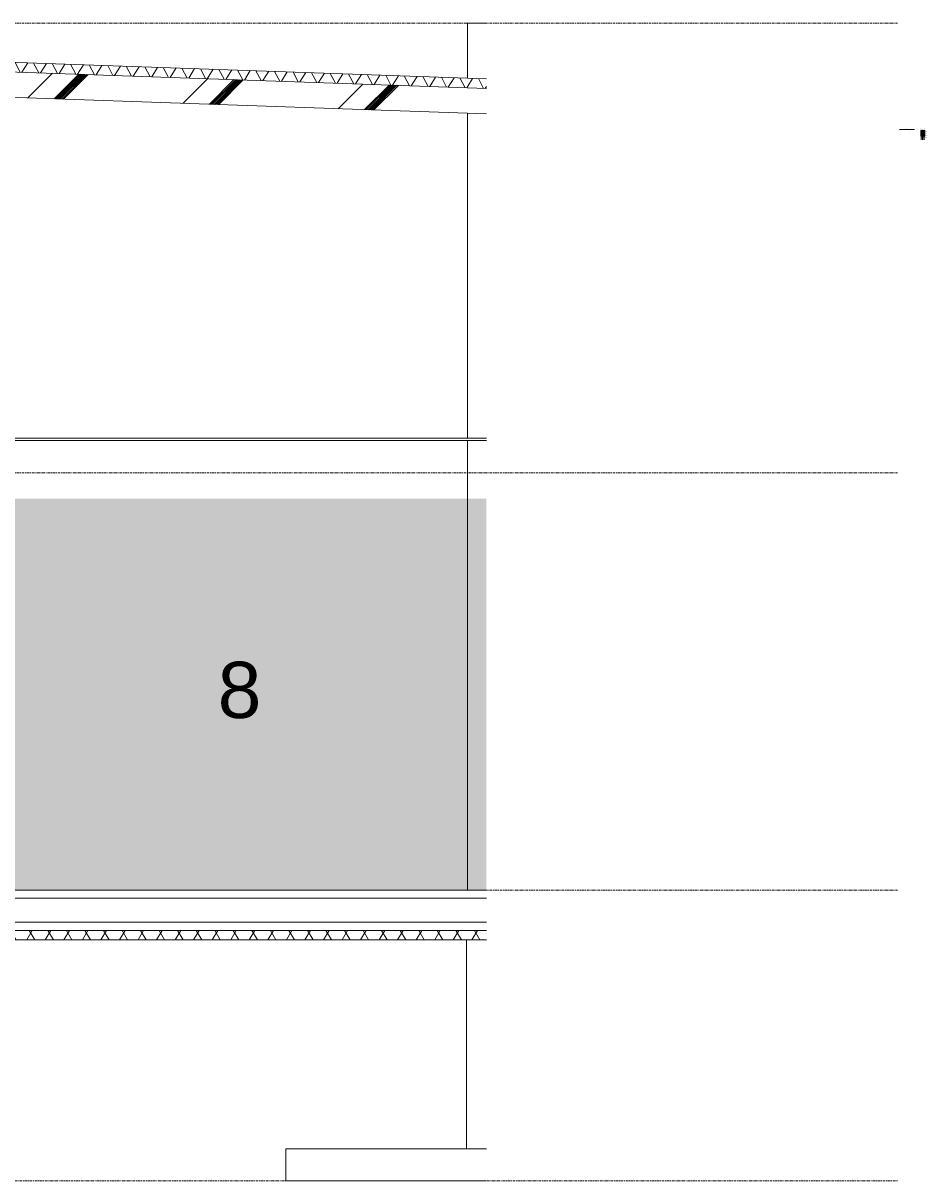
# Model space of a CAD drawing. Header units: millimetres. Extents: x 37681 to 219932, y -4585 to 8657.
# Tile 53 of 53: x 214299 to 219932, y -1810 to 5400. Entities that reach past the tile are written whole.
import ezdxf

# ---------------------------------------------------------------- set-up
doc = ezdxf.new("R2010")
doc.units = ezdxf.units.MM
doc.linetypes.add('Afbreeklijn', pattern=[9, 5, -2, 0, -2])
doc.linetypes.add('ARC Level Line', pattern=[32, 6, -5, 16, -5])
for name, color, linetype, lineweight in [('A--A23__Vloeren', 8, 'Continuous', 15), ('A--AR9__AlgVoorz', 1, 'Continuous', 9), ('A--L$01A__Algemeen', 7, 'Continuous', 9), ('A--L21__Buitenwanden', 3, 'Continuous', 9), ('A--L22__Binnenwanden', 2, 'Continuous', 9), ('A--L23__Vloeren', 3, 'Continuous', 9), ('A--L45__Plafondafwerkingen', 1, 'Continuous', 9), ('A--LD20__DetailPenFijn', 2, 'Continuous', 20), ('A--LD30__DetailPenMiddel', 3, 'Continuous', 9), ('A--LR9__AlgVoorz', 7, 'Continuous', 9), ('A--T$01A__Algemeen', 1, 'Continuous', 13), ('A--TR9__AlgVoorz', 1, 'Continuous', 13)]:
    doc.layers.add(name, color=color, linetype=linetype, lineweight=lineweight)
doc.styles.add('Arial_1', font='arial.ttf', dxfattribs={"height": 350})
doc.styles.add('Arial_3', font='arial.ttf', dxfattribs={"height": 3.5})
doc.styles.add('Arial_4', font='arial.ttf', dxfattribs={"height": 2.5})
doc.styles.add('Arial_B', font='arial.ttf', dxfattribs={"height": 3.5})

msp = doc.modelspace()

# ---------------------------------------------------------------- hatches: boundary and pattern name
at = {"layer": 'A--A23__Vloeren', "lineweight": 9}
h = msp.add_hatch(dxfattribs=at)
h.set_pattern_fill('FP_37', color=256, angle=150, style=0, pattern_type=2)
h.set_pattern_definition([(58, (198527.54, 2133.56), (-84.8048, 52.9919), []), (118, (198527.54, 2133.56), (-88.29476, -46.94716), [])])
h.paths.add_polyline_path([(217183.9, 4993.3), (217183.9, 5053.3), (213498.3, 5182), (213498.3, 5122), (217067.1, 4997.3)])
h = msp.add_hatch(dxfattribs=at)
h.set_pattern_fill('FP_36', color=256, style=0, pattern_type=2)
h.set_pattern_definition([(45, (198527.54, 2133.56), (-500, 500), []), (45, (198697.54, 2133.56), (-500, 500), []), (45, (198707.54, 2133.56), (-500, 500), []), (45, (198717.54, 2133.56), (-500, 500), []), (45, (198727.54, 2133.56), (-500, 500), []), (45, (198737.54, 2133.56), (-500, 500), []), (45, (198747.54, 2133.56), (-500, 500), []), (45, (198757.54, 2133.56), (-500, 500), [])])
h.paths.add_polyline_path([(217183.9, 4835.2), (217183.9, 4993.3), (213498.3, 5122), (213498.3, 4963.9), (217067.1, 4839.2)])
h = msp.add_hatch(dxfattribs=at)
h.set_pattern_fill('FP_33', color=256, angle=150, style=0, pattern_type=2)
h.set_pattern_definition([(60, (198527.54, 2133.56), (-86.60254, 50), []), (120, (198527.54, 2133.56), (-86.60254, -50), [])])
h.paths.add_polyline_path([(213603.3, -310), (217183.9, -310), (217183.9, -250), (213603.3, -250)])
at = {"layer": 'A--AR9__AlgVoorz'}
msp.add_hatch(color=7, dxfattribs=at).paths.add_polyline_path([(216951.8, 0), (217183.9, 0), (217183.9, 2438.4), (213708.3, 2438.4), (213708.3, 0), (213748.3, 0)])
at = {"layer": 'A--L$01A__Algemeen'}
for color, points in [(256, [(219913, 4721.7), (219913, 4731.7), (219888, 4731.7), (219888, 4721.7)]), (256, [(219913, 4708.7), (219913, 4718.7), (219888, 4718.7), (219888, 4708.7)]), (31, [(219913, 4695.8), (219913, 4705.8), (219888, 4705.8), (219888, 4695.8)])]:
    msp.add_hatch(color=color, dxfattribs=at).paths.add_polyline_path(points)

# ---------------------------------------------------------------- linework, layer by layer
at = {"layer": 'A--L$01A__Algemeen', "linetype": 'ARC Level Line', "lineweight": 13}
for p, q in [((179047.6, 5400), (219742.7, 5400)), ((179047.6, 2600), (219742.7, 2600)), ((179047.6, 0), (219742.7, 0)), ((219742.7, -1810), (179047.6, -1810))]:
    msp.add_line(p, q, dxfattribs=at)
at = {"layer": 'A--L21__Buitenwanden'}
for p, q in [((217183.9, 5400), (217045.6, 5400)), ((217067.1, 5400), (217067.1, 5057.4)), ((217067.1, 4839.2), (217067.1, 2815)), ((217067.1, 2800), (217067.1, 0))]:
    msp.add_line(p, q, dxfattribs=at)
at = {"layer": 'A--L22__Binnenwanden'}
for p, q in [((217059.9, -310), (217059.9, -1610)), ((215935.3, -1810), (215935.3, -1610)), ((215935.3, -1610), (217183.9, -1610)), ((217183.9, -1810), (215935.3, -1810))]:
    msp.add_line(p, q, dxfattribs=at)
at = {"layer": 'A--L23__Vloeren', "lineweight": 15}
for p, q in [((217183.9, 5053.3), (213498.3, 5182)), ((217183.9, 4993.3), (213498.3, 5122)), ((213498.3, 4963.9), (217183.9, 4835.2)), ((217183.9, 0), (213708.3, 0)), ((213708.3, -50), (217183.9, -50)), ((217183.9, -200), (199148.1, -200)), ((217183.9, -250), (199145, -250)), ((199123.1, -310), (217183.9, -310))]:
    msp.add_line(p, q, dxfattribs=at)
at = {"layer": 'A--L45__Plafondafwerkingen', "lineweight": 15}
for p, q in [((217183.9, 2815), (213708.3, 2815)), ((213708.3, 2800), (217183.9, 2800))]:
    msp.add_line(p, q, dxfattribs=at)
at = {"layer": 'A--LD20__DetailPenFijn'}
for p, q in [((219913, 4731.7), (219888, 4731.7)), ((219888, 4731.7), (219888, 4721.7)), ((219888, 4721.7), (219913, 4721.7)), ((219913, 4718.7), (219888, 4718.7)), ((219888, 4718.7), (219888, 4708.7)), ((219888, 4708.7), (219913, 4708.7)), ((219913, 4705.8), (219888, 4705.8)), ((219888, 4705.8), (219888, 4695.8)), ((219888, 4695.8), (219913, 4695.8)), ((219913, 4721.7), (219913, 4731.7)), ((219913, 4708.7), (219913, 4718.7)), ((219913, 4695.8), (219913, 4705.8))]:
    msp.add_line(p, q, dxfattribs=at)
at = {"layer": 'A--LD30__DetailPenMiddel', "linetype": 'Afbreeklijn', "lineweight": 100}
msp.add_line((219888, 4687.7), (219913, 4687.7), dxfattribs=at)
at = {"layer": 'A--LR9__AlgVoorz'}
for p, q in [((213708.3, 0), (217182.8, 0)), ((214793.3, 0), (213893.3, 0)), ((214933.3, 0), (214793.3, 0)), ((216866.6, 0), (214933.3, 0)), ((217056.3, 0), (216866.6, 0)), ((217067.1, 0), (217056.3, 0)), ((217182.8, 0), (217067.1, 0))]:
    msp.add_line(p, q, dxfattribs=at)

# ---------------------------------------------------------------- texts
at = {"layer": 'A--T$01A__Algemeen', "color": 7, "attachment_point": 1}
for s, insert, char_height, width, style in [('\\LAlle maatvoering in het werk te controleren', (219756, 4741.8), 3.5, 123.781, 'Arial_B'), ('Legenda AB', (219888, 4742), 3.5, 33.27, 'Arial_3'), ('vtw scope', (219914.3, 4702), 2.5, 18.84, 'Arial_4'), ('scope regio', (219914.3, 4689), 2.5, 21.886, 'Arial_4'), ('in scope', (219914.3, 4728), 2.5, 15.633, 'Arial_4'), ('uit scope', (219914.3, 4715), 2.5, 16.835, 'Arial_4')]:
    msp.add_mtext(s, dxfattribs=dict(at, insert=insert, char_height=char_height, width=width, style=style))
at = {"layer": 'A--TR9__AlgVoorz', "insert": (215510.7, 1422.6), "char_height": 350, "width": 336.709, "attachment_point": 1, "style": 'Arial_1'}
msp.add_mtext('8', dxfattribs=at)

doc.saveas('drawing.dxf')
